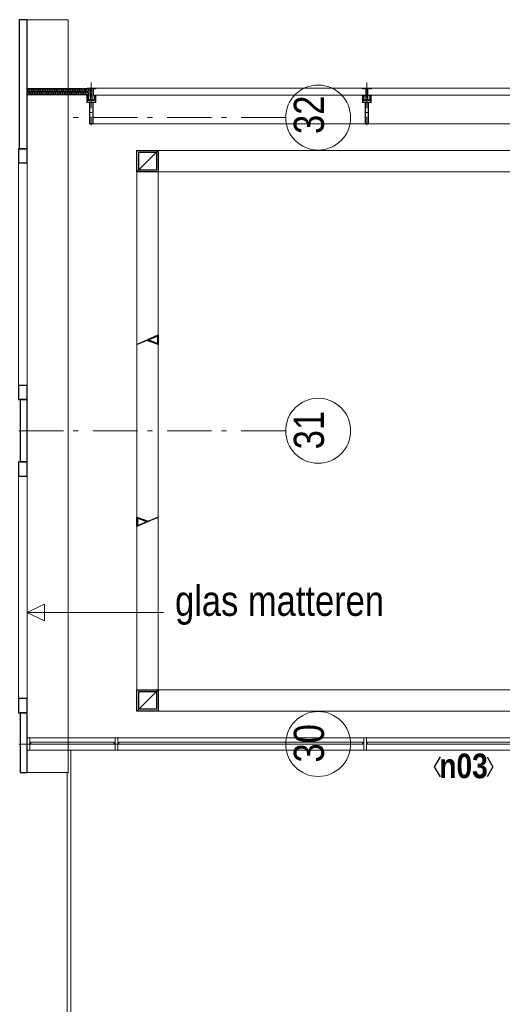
# Model space of a CAD drawing. Header units: millimetres. Extents: x 274611 to 749520, y 175257 to 298905.
# Tile 112 of 251: x 548504 to 551218, y 221710 to 227242. Entities that reach past the tile are written whole.
import ezdxf
from ezdxf.enums import TextEntityAlignment as Align

# ---------------------------------------------------------------- set-up
doc = ezdxf.new("R2010")
doc.units = ezdxf.units.MM
doc.header["$LTSCALE"] = 400
for name, pattern in [('STYLE_06', [1.041641, 0.625, -0.208282, 0.069427, -0.138931]), ('STYLE_15', [0.240945, 0.11811, -0.059055, 0.004724, -0.059055]), ('STYLE_16', [0.177165, 0.11811, -0.059055])]:
    doc.linetypes.add(name, pattern=pattern)
for name, color, linetype, lineweight in [('Buitenkozijnen', 140, 'Continuous', 15), ('kozijnen', 140, 'Continuous', 15), ('Kozijnmerken', 43, 'Continuous', 9), ('mat-glas-hor', 5, 'Continuous', 15), ('mat-kalkzandsteen', 5, 'Continuous', 25), ('mat-staal', 5, 'Continuous', 25), ('mat-staal_zink', 140, 'Continuous', 15), ('None', 7, 'Continuous', 9), ('Tekst', 140, 'Continuous', 15)]:
    doc.layers.add(name, color=color, linetype=linetype, lineweight=lineweight)
doc.styles.add('Arial Narrow', font='ARIALN.TTF', dxfattribs={"height": 222.25})
doc.styles.add('Arial Narrow (bold)', font='ARIALNB.TTF', dxfattribs={"height": 172.861111})

# ---------------------------------------------------------------- blocks, each defined once
blk = doc.blocks.new('Gevelpui best 1410 (2D)')
at = {"layer": 'Buitenkozijnen', "lineweight": 15}
for p, q in [((-260, 0), (-260, -1410)), ((-260, 0), (-210, 0)), ((-210, 0), (-210, -1410)), ((-260, -1410), (-210, -1410))]:
    blk.add_line(p, q, dxfattribs=at)
at = {"layer": 'Buitenkozijnen', "color": 92, "lineweight": 25}
for points in [[(-260, 0), (-210, 0), (-210, -80), (-260, -80)], [(-260, -1330), (-210, -1330), (-210, -1410), (-260, -1410)]]:
    blk.add_lwpolyline(points, close=True, dxfattribs=at)
at = {"layer": 'None', "color": 43, "linetype": 'Continuous', "lineweight": 9}
blk.add_line((-410, 15), (-410, -1425), dxfattribs=at)
blk = doc.blocks.new('Kozijnmerk 50')
at = {"layer": 'Kozijnmerken', "color": 92, "linetype": 'Continuous', "lineweight": 25}
for points in [[(-132.2, 50.6), (-164.8, -5.8), (-132.2, -62.1)], [(132.2, 50.6), (164.8, -5.8), (132.2, -62.1)]]:
    blk.add_lwpolyline(points, dxfattribs=at)
at = {"layer": 'None', "color": 43, "style": 'Arial Narrow (bold)'}
blk.add_attdef('merk', text='', height=138.3, dxfattribs=at).set_placement((0, 0), align=Align.MIDDLE_CENTER)
blk = doc.blocks.new('*U1262')
at = {"layer": 'Tekst', "color": 140, "lineweight": 15}
for p, q in [((29063.6, 5349.3), (29163.6, 5395.9)), ((29163.6, 5395.9), (29163.6, 5302.7)), ((29063.6, 5349.3), (29163.6, 5302.7))]:
    blk.add_line(p, q, dxfattribs=at)
at = {"layer": 'Tekst', "color": 140, "linetype": 'Continuous', "lineweight": 15}
blk.add_line((29832.5, 5349.3), (29063.6, 5349.3), dxfattribs=at)
blk = doc.blocks.new('*U1263')
at = {"layer": 'Tekst', "color": 140}
blk.add_blockref('*U1262', (0, 0), dxfattribs=at)
at = {"layer": 'Tekst', "color": 0, "insert": (29897.2, 5499.5), "char_height": 169.333, "attachment_point": 1, "style": 'Arial Narrow'}
blk.add_mtext('glas matteren', dxfattribs=at)
blk = doc.blocks.new('*X256')
at = {"layer": 'None', "lineweight": 9}
blk.add_line((-60, -60), (60, 60), dxfattribs=at)
blk = doc.blocks.new('Kolom [] 120')
at = {"layer": 'mat-staal', "lineweight": 25}
for points in [[(-60, 60), (60, 60), (60, -60), (-60, -60)], [(-50, 50), (50, 50), (50, -50), (-50, -50)]]:
    blk.add_lwpolyline(points, close=True, dxfattribs=at)
at = {"layer": 'mat-staal'}
blk.add_blockref('*X256', (0, 0), dxfattribs=at)
blk = doc.blocks.new('*X1676')
at = {"layer": 'None', "lineweight": 9}
for p, q in [((29775.5, 6865.2), (29779.2, 6869)), ((29800.1, 6889.8), (29803.1, 6892.8))]:
    blk.add_line(p, q, dxfattribs=at)
blk = doc.blocks.new('*X1677')
at = {"layer": 'None', "lineweight": 25}
blk.add_line((29770.8, 5870.6), (29773.2, 5873), dxfattribs=at)
blk = doc.blocks.new('*U1704')
at = {"layer": 'mat-glas-hor', "color": 140, "lineweight": 15}
for points in [[(29086.1, 4620), (29555.8, 4620), (29555.8, 4610), (29086.1, 4610)], [(30953.6, 4620), (29580.8, 4620), (29580.8, 4610), (30953.6, 4610)], [(30978.6, 4620), (32513.6, 4620), (32513.6, 4610), (30978.6, 4610)]]:
    blk.add_lwpolyline(points, close=True, dxfattribs=at)
at = {"layer": 'mat-staal_zink', "color": 8, "lineweight": 5}
for points in [[(29081.1, 4575), (29066.1, 4575), (29066.1, 4645), (29081.1, 4645)], [(29575.8, 4575), (29560.8, 4575), (29560.8, 4645), (29575.8, 4645)], [(30973.6, 4645), (30958.6, 4645), (30958.6, 4575), (30973.6, 4575)]]:
    blk.add_lwpolyline(points, close=True, dxfattribs=at)
at = {"layer": 'None', "color": 140, "linetype": 'Continuous', "lineweight": 15}
for p, q in [((29683.1, 7825), (29683.1, 6855)), ((29803.1, 7825), (29803.1, 6855)), ((29683.1, 5885), (29683.1, 4915)), ((29803.1, 5885), (29803.1, 4915))]:
    blk.add_line(p, q, dxfattribs=at)
at = {"layer": 'None', "color": 8, "linetype": 'Continuous', "lineweight": 5}
for p, q in [((34041.1, 4645), (29081.1, 4645)), ((29081.1, 4575), (34111.1, 4575))]:
    blk.add_line(p, q, dxfattribs=at)
at = {"layer": 'None', "color": 43, "linetype": 'Continuous', "lineweight": 9, "flags": 128}
for points in [[(29683.1, 4795), (29683.1, 7945), (33891.1, 7945), (33891.1, 4795)], [(33771.1, 4915), (33771.1, 7825), (29803.1, 7825), (29803.1, 4915)]]:
    blk.add_lwpolyline(points, close=True, dxfattribs=at)
at = {"layer": 'None', "color": 92, "linetype": 'Continuous', "lineweight": 25}
for points in [[(29683.1, 6855), (29803.1, 6908.6), (29803.1, 6855), (29740.7, 6878.2), (29747.3, 6880.8), (29800.1, 6861.2), (29800.1, 6902.1)], [(29803.1, 5885), (29683.1, 5831.4), (29683.1, 5885), (29745.5, 5861.8), (29738.8, 5859.2), (29686.1, 5878.8), (29686.1, 5837.9)]]:
    blk.add_lwpolyline(points, close=True, dxfattribs=at)
at = {"layer": 'mat-staal', "color": 7}
for p in [(29743.1, 7885), (29743.1, 4855)]:
    blk.add_blockref('Kolom [] 120', p, dxfattribs=at)
at = {"layer": 'None', "color": 92}
for name in ['*X1676', '*X1677']:
    blk.add_blockref(name, (0, 0), dxfattribs=at)
blk = doc.blocks.new('*U1705')
at = {"layer": 'None', "color": 8, "lineweight": 5}
for p, q in [((29393.6, 8290.3), (29412.6, 8260)), ((29412.6, 8290.3), (29393.6, 8260))]:
    blk.add_line(p, q, dxfattribs=at)
at = {"layer": 'None', "color": 43, "lineweight": 9}
blk.add_lwpolyline([(29393.6, 8290.3), (29412.6, 8290.3), (29412.6, 8260), (29393.6, 8260)], close=True, dxfattribs=at)
blk = doc.blocks.new('*U1706')
at = {"layer": 'None', "color": 8, "linetype": 'Continuous', "lineweight": 5, "flags": 128}
blk.add_lwpolyline([(0, 0, 0.463138), (4.2, 4.9), (0.8, 25.1, -0.463138), (5, 30, -0.463138), (9.1, 25.1), (5.8, 4.9, 0.463138), (9.9, 0, 0.463138), (14.1, 4.9), (10.7, 25.1, -0.463138), (14.9, 30, -0.463138), (19.1, 25.1), (15.7, 4.9, 0.463138), (19.9, 0, 0.463138), (24, 4.9), (20.7, 25.1, -0.463138), (24.8, 30, -0.463138), (29, 25.1), (25.7, 4.9, 0.463138), (29.8, 0, 0.463138), (34, 4.9), (30.6, 25.1, -0.463138), (34.8, 30, -0.463138), (38.9, 25.1), (35.6, 4.9, 0.463138), (39.7, 0, 0.463138), (43.9, 4.9), (40.6, 25.1, -0.463138), (44.7, 30, -0.463138), (48.9, 25.1), (45.5, 4.9, 0.463138), (49.7, 0, 0.463138), (53.8, 4.9), (50.5, 25.1, -0.463138), (54.6, 30, -0.463138), (58.8, 25.1), (55.5, 4.9, 0.463138), (59.6, 0, 0.463138), (63.8, 4.9), (60.4, 25.1, -0.463138), (64.6, 30, -0.463138), (68.7, 25.1), (65.4, 4.9, 0.463138), (69.5, 0, 0.463138), (73.7, 4.9), (70.4, 25.1, -0.463138), (74.5, 30, -0.463138), (78.7, 25.1), (75.3, 4.9, 0.463138), (79.5, 0, 0.463138), (83.6, 4.9), (80.3, 25.1, -0.463138), (84.5, 30, -0.463138), (88.6, 25.1), (85.3, 4.9, 0.463138), (89.4, 0, 0.463138), (93.6, 4.9), (90.2, 25.1, -0.463138), (94.4, 30, -0.463138), (98.5, 25.1), (95.2, 4.9, 0.463138), (99.4, 0, 0.463138), (103.5, 4.9), (100.2, 25.1, -0.463138), (104.3, 30, -0.463138), (108.5, 25.1), (105.1, 4.9, 0.463138), (109.3, 0, 0.463138), (113.4, 4.9), (110.1, 25.1, -0.463138), (114.3, 30, -0.463138), (118.4, 25.1), (115.1, 4.9, 0.463138), (119.2, 0, 0.463138), (123.4, 4.9), (120, 25.1, -0.463138), (124.2, 30, -0.463138), (128.4, 25.1), (125, 4.9, 0.463138), (129.2, 0, 0.463138), (133.3, 4.9), (130, 25.1, -0.463138), (134.1, 30, -0.463138), (138.3, 25.1), (134.9, 4.9, 0.463138), (139.1, 0, 0.463138), (143.3, 4.9), (139.9, 25.1, -0.463138), (144.1, 30, -0.463138), (148.2, 25.1), (144.9, 4.9, 0.463138), (149, 0, 0.463138), (153.2, 4.9), (149.8, 25.1, -0.463138), (154, 30, -0.463138), (158.2, 25.1), (154.8, 4.9, 0.463138), (159, 0, 0.463138), (163.1, 4.9), (159.8, 25.1, -0.463138), (163.9, 30, -0.463138), (168.1, 25.1), (164.7, 4.9, 0.463138), (168.9, 0, 0.463138), (173.1, 4.9), (169.7, 25.1, -0.463138), (173.9, 30, -0.463138), (178, 25.1), (174.7, 4.9, 0.463138), (178.8, 0, 0.463138), (183, 4.9), (179.7, 25.1, -0.463138), (183.8, 30, -0.463138), (188, 25.1), (184.6, 4.9, 0.463138), (188.8, 0, 0.463138), (192.9, 4.9), (189.6, 25.1, -0.463138), (193.7, 30, -0.463138), (197.9, 25.1), (194.6, 4.9, 0.463138), (198.7, 0, 0.463138), (202.9, 4.9), (199.5, 25.1, -0.463138), (203.7, 30, -0.463138), (207.8, 25.1), (204.5, 4.9, 0.463138), (208.6, 0, 0.463138), (212.8, 4.9), (209.5, 25.1, -0.463138), (213.6, 30, -0.463138), (217.8, 25.1), (214.4, 4.9, 0.463138), (218.6, 0, 0.463138), (222.7, 4.9), (219.4, 25.1, -0.463138), (223.6, 30, -0.463138), (227.7, 25.1), (224.4, 4.9, 0.463138), (228.5, 0, 0.463138), (232.7, 4.9), (229.3, 25.1, -0.463138), (233.5, 30, -0.463138), (237.6, 25.1), (234.3, 4.9, 0.463138), (238.5, 0, 0.463138), (242.6, 4.9), (239.3, 25.1, -0.463138), (243.4, 30, -0.463138), (247.6, 25.1), (244.2, 4.9, 0.463138), (248.4, 0, 0.463138), (252.5, 4.9), (249.2, 25.1, -0.463138), (253.4, 30, -0.463138), (257.5, 25.1), (254.2, 4.9, 0.463138), (258.3, 0, 0.463138), (262.5, 4.9), (259.1, 25.1, -0.463138), (263.3, 30, -0.463138), (267.5, 25.1), (264.1, 4.9, 0.463138), (268.3, 0, 0.463138), (272.4, 4.9), (269.1, 25.1, -0.463138), (273.2, 30, -0.463138), (277.4, 25.1), (274, 4.9, 0.463138), (278.2, 0, 0.463138), (282.4, 4.9), (279, 25.1, -0.463138), (283.2, 30, -0.463138), (287.3, 25.1), (284, 4.9, 0.463138), (288.1, 0, 0.463138), (292.3, 4.9), (288.9, 25.1, -0.463138), (293.1, 30, -0.463138), (297.3, 25.1), (293.9, 4.9, 0.463138), (298.1, 0, 0.463138), (302.2, 4.9), (298.9, 25.1, -0.463138), (303, 30, -0.463138), (307.2, 25.1), (303.8, 4.9, 0.463138), (308, 0, 0.463138), (312.2, 4.9), (308.8, 25.1, -0.463138), (313, 30, -0.463138), (317.1, 25.1), (313.8, 4.9, 0.463138), (317.9, 0, 0.463138), (322.1, 4.9), (318.8, 25.1, -0.463138), (322.9, 30, -0.463138), (327.1, 25.1), (323.7, 4.9, 0.463138), (327.9, 0, 0.463138)], format="xyb", dxfattribs=at)
blk = doc.blocks.new('*U96')
at = {"layer": 'None', "color": 8, "lineweight": 5, "flags": 128}
for points in [[(-5, -154.3), (-5, -154.3, 0.414214), (-5.5, -154.8), (-5.5, -172.5), (-5.5, -172.5, 0.414214), (-5, -173), (-4, -173), (-4, -173, 0.414214), (-3.5, -172.5), (-3.5, -172.5, 0.414214), (-4, -172), (-4.5, -172), (-4.5, -168.8), (-4.5, -168.8, -0.414214), (-4, -168.3), (-2.7, -168.3), (-2.7, -168.3, 0.221695), (-1.9, -167.9), (-0.8, -166.5), (-0.8, -166.5, -0.466308), (0.8, -166.5), (2, -167.9), (2, -167.9, 0.221695), (2.7, -168.3), (4, -168.3), (4, -168.3, -0.414214), (4.5, -168.8), (4.5, -172), (4, -172), (4, -172, 0.414214), (3.5, -172.5), (3.5, -172.5, 0.414214), (4, -173), (5, -173), (5, -173, 0.414214), (5.5, -172.5), (5.5, -154.8), (5.5, -154.8, 0.414214), (5, -154.3), (4.7, -154.3), (4.7, -155), (4.7, -155, -0.414214), (4.4, -155.3), (4.1, -155.3), (4.1, -155.3, -0.414214), (3.3, -154.5), (3.3, -150.6), (3.3, -150.6, -0.414214), (4.1, -149.8), (4.4, -149.8), (4.4, -149.8, -0.414214), (4.7, -150.1), (4.7, -150.8), (5, -150.8), (5, -150.8, 0.414214), (5.5, -150.3), (5.5, -137.6), (5.5, -137.6, 0.351868), (5.3, -137.3), (5.3, -137.3, 0.351868), (4.9, -137.5), (4.1, -139.2), (4.1, -139.2, 0.314902), (4.2, -139.4), (4.5, -139.7), (4.5, -139.7, -0.198912), (4.5, -139.9), (4.5, -140.1), (4.5, -140.1, -0.198912), (4.5, -140.3), (4.2, -140.6), (4.2, -140.6, 0.414214), (4.2, -140.8), (4.5, -141.1), (4.5, -141.1, -0.198912), (4.5, -141.3), (4.5, -141.5), (4.5, -141.5, -0.198912), (4.5, -141.7), (4.2, -142), (4.2, -142, 0.414214), (4.2, -142.2), (4.5, -142.5), (4.5, -142.5, -0.198912), (4.5, -142.7), (4.5, -143.2), (4.5, -143.2, -0.087489), (4.5, -143.3), (4.2, -144.1), (4.2, -148.5), (4.2, -148.5, -0.414214), (3.9, -148.8), (-3.9, -148.8), (-3.9, -148.8, -0.414214), (-4.2, -148.5), (-4.2, -144.1), (-4.5, -143.3), (-4.5, -143.3, -0.087489), (-4.5, -143.2), (-4.5, -142.7), (-4.5, -142.7, -0.198912), (-4.4, -142.5), (-4.1, -142.2), (-4.1, -142.2, 0.414214), (-4.1, -142), (-4.4, -141.7), (-4.4, -141.7, -0.198912), (-4.5, -141.5), (-4.5, -141.3), (-4.5, -141.3, -0.198912), (-4.4, -141.1), (-4.1, -140.8), (-4.1, -140.8, 0.414214), (-4.1, -140.6), (-4.4, -140.3), (-4.4, -140.3, -0.198912), (-4.5, -140.1), (-4.5, -139.9), (-4.5, -139.9, -0.198912), (-4.4, -139.7), (-4.1, -139.4), (-4.1, -139.4, 0.314902), (-4.1, -139.2), (-4.9, -137.5), (-4.9, -137.5, 0.351868), (-5.3, -137.3), (-5.3, -137.3, 0.351868), (-5.5, -137.6), (-5.5, -150.3), (-5.5, -150.3, 0.414214), (-5, -150.8), (-4.7, -150.8), (-4.7, -150.1), (-4.7, -150.1, -0.414214), (-4.4, -149.8), (-4.1, -149.8), (-4.1, -149.8, -0.414214), (-3.3, -150.6), (-3.3, -154.5), (-3.3, -154.5, -0.414214), (-4.1, -155.3), (-4.4, -155.3), (-4.4, -155.3, -0.414214), (-4.7, -155), (-4.7, -154.3)], [(-4.5, -161.7, -0.414214), (-4, -161.2), (-2.7, -161.2), (-2.7, -161.2, 0.414214), (-2.5, -161), (-2.5, -160.4), (-2.5, -160.4, 0.414214), (-2.7, -160.2), (-4, -160.2), (-4, -160.2, -0.414214), (-4.5, -159.7), (-4.5, -156.8), (-4.5, -156.8, -0.414214), (-4, -156.3), (4, -156.3), (4, -156.3, -0.414214), (4.5, -156.8), (4.5, -159.7), (4.5, -159.7, -0.414214), (4, -160.2), (2.7, -160.2), (2.7, -160.2, 0.414214), (2.5, -160.4), (2.5, -161), (2.5, -161, 0.414214), (2.7, -161.2), (4, -161.2), (4, -161.2, -0.414214), (4.5, -161.7), (4.5, -166.8), (4.5, -166.8, -0.414214), (4, -167.3), (3, -167.3), (3, -167.3, -0.221695), (2.6, -167.1), (1.5, -165.9), (1.5, -165.9, 0.466308), (-1.5, -165.9), (-2.6, -167.1), (-2.6, -167.1, -0.221695), (-2.9, -167.3), (-4, -167.3), (-4, -167.3, -0.414214), (-4.5, -166.8), (-4.5, -161.7)], [(-1.8, -149.8, 0.414214), (-2.3, -150.3), (-2.3, -155.1), (-2.3, -155.1, 0.414214), (-2.1, -155.3), (2.1, -155.3), (2.1, -155.3, 0.414214), (2.3, -155.1), (2.3, -150.3), (2.3, -150.3, 0.414214), (1.8, -149.8), (-1.8, -149.8)]]:
    blk.add_lwpolyline(points, format="xyb", close=True, dxfattribs=at)
blk = doc.blocks.new('*U97')
at = {"layer": 'None', "color": 8, "lineweight": 5, "flags": 128}
for points in [[(-13.5, -182.8), (-13.5, -181.9), (-14.5, -181.1), (-14.5, -181.1, 0.36397), (-14.9, -181.1), (-14.9, -181.1), (-15.4, -181.5), (-15.4, -181.5, -0.36397), (-15.8, -181.5), (-15.8, -181.5), (-16.3, -181.1), (-16.3, -181.1, 0.36397), (-16.7, -181.1), (-16.7, -181.1), (-17.2, -181.5), (-17.2, -181.5, -0.36397), (-17.6, -181.5), (-17.6, -181.5), (-18.1, -181.1), (-18.1, -181.1, 0.36397), (-18.5, -181.1), (-18.5, -181.1), (-19, -181.5), (-19, -181.5, -0.36397), (-19.4, -181.5), (-19.4, -181.5), (-19.9, -181.1), (-19.9, -181.1, 0.36397), (-20.3, -181.1), (-20.3, -181.1), (-20.8, -181.5), (-20.8, -181.5, -0.36397), (-21.2, -181.5), (-21.2, -181.5), (-21.7, -181.1), (-21.7, -181.1, 0.36397), (-22.1, -181.1), (-22.1, -181.1), (-22.4, -181.3), (-23.2, -181.3), (-23.5, -181.1), (-23.5, -181.1, 0.36397), (-23.9, -181.1), (-23.9, -181.1), (-24.2, -181.3), (-24.5, -181.3), (-24.5, -181.3, -0.267949), (-24.8, -181.2), (-24.8, -181.2), (-24.9, -180.9), (-24.9, -180.9, 0.339454), (-25.3, -180.7), (-25.3, -180.7, 0.339454), (-25.5, -181), (-25.5, -181), (-25.5, -184.4), (-25.5, -184.4, 0.414214), (-25.2, -184.7), (-25.2, -184.7), (-24.3, -184.7), (-24.3, -184.7, 0.414214), (-24, -184.4), (-24, -184.4), (-24, -182.7), (-24, -182.7, 0.236068), (-24.1, -182.5), (-24.1, -182.5), (-24.1, -182.5, -0.548276), (-24, -182.2), (-24, -182.2, -0.548276), (-23.8, -182.4), (-23.8, -182.4), (-23.8, -182.4, 0.250388), (-23.6, -182.3), (-23.6, -182.3), (-22.8, -182.3), (-22.8, -182.3, -0.414214), (-22.5, -182.6), (-22.5, -182.6), (-22.5, -183.3), (-22.5, -183.3, 0.414214), (-22.2, -183.6), (-22.2, -183.6), (-22, -183.6), (-22, -183.6, 0.131652), (-21.8, -183.5), (-21.8, -183.5), (-20.5, -182.8), (-13.5, -182.8)], [(-6, -180.7), (-6, -180.7, -0.388879), (-8.7, -183.2), (-8.7, -183.2), (-20.4, -183.2), (-21.6, -183.9), (-22.9, -183.9), (-22.9, -182.7), (-23.8, -182.7), (-23.8, -184.8), (23.8, -184.8), (23.8, -182.7), (22.9, -182.7), (22.9, -183.9), (21.7, -183.9), (20.4, -183.2), (8.7, -183.2), (8.7, -183.2, -0.388879), (6, -180.7), (6, -180.7), (5.3, -173.2), (2.5, -173.2), (2.5, -171.2), (-2.5, -171.2), (-2.5, -173.2), (-5.3, -173.2), (-6, -180.7)], [(13.5, -182.8), (13.5, -181.9), (14.5, -181.1), (14.5, -181.1, -0.36397), (14.9, -181.1), (14.9, -181.1), (15.4, -181.5), (15.4, -181.5, 0.36397), (15.8, -181.5), (15.8, -181.5), (16.3, -181.1), (16.3, -181.1, -0.36397), (16.7, -181.1), (16.7, -181.1), (17.2, -181.5), (17.2, -181.5, 0.36397), (17.6, -181.5), (17.6, -181.5), (18.1, -181.1), (18.1, -181.1, -0.36397), (18.5, -181.1), (18.5, -181.1), (19, -181.5), (19, -181.5, 0.36397), (19.4, -181.5), (19.4, -181.5), (19.9, -181.1), (19.9, -181.1, -0.36397), (20.3, -181.1), (20.3, -181.1), (20.8, -181.5), (20.8, -181.5, 0.36397), (21.2, -181.5), (21.2, -181.5), (21.7, -181.1), (21.7, -181.1, -0.36397), (22.1, -181.1), (22.1, -181.1), (22.4, -181.3), (23.2, -181.3), (23.5, -181.1), (23.5, -181.1, -0.36397), (23.9, -181.1), (23.9, -181.1), (24.2, -181.3), (24.5, -181.3), (24.5, -181.3, 0.267949), (24.8, -181.2), (24.8, -181.2), (25, -180.9), (25, -180.9, -0.339454), (25.3, -180.7), (25.3, -180.7, -0.339454), (25.5, -181), (25.5, -181), (25.5, -184.4), (25.5, -184.4, -0.414214), (25.2, -184.7), (25.2, -184.7), (24.3, -184.7), (24.3, -184.7, -0.414214), (24, -184.4), (24, -184.4), (24, -182.7), (24, -182.7, -0.236068), (24.1, -182.5), (24.1, -182.5), (24.1, -182.5, 0.548276), (24.1, -182.2), (24.1, -182.2, 0.548276), (23.9, -182.4), (23.9, -182.4), (23.9, -182.4, -0.250388), (23.6, -182.3), (23.6, -182.3), (22.8, -182.3), (22.8, -182.3, 0.414214), (22.5, -182.6), (22.5, -182.6), (22.5, -183.3), (22.5, -183.3, -0.414214), (22.2, -183.6), (22.2, -183.6), (22, -183.6), (22, -183.6, -0.131652), (21.8, -183.5), (21.8, -183.5), (20.5, -182.8), (13.5, -182.8)]]:
    blk.add_lwpolyline(points, format="xyb", close=True, dxfattribs=at)
blk = doc.blocks.new('verticale stijl 150x50 UV')
at = {"layer": 'None', "color": 8, "linetype": 'STYLE_15', "lineweight": 5}
blk.add_line((0, -216), (0, 35), dxfattribs=at)
at = {"layer": 'None', "color": 8, "lineweight": 5}
for p, q in [((-25.6, -142.7), (-25.6, -142.7)), ((-25.6, -144.4), (-25.6, -144.4)), ((-24.8, -133.4), (-24.8, -133.4)), ((-24.8, -134.2), (-24.8, -134.2)), ((-24.8, -135), (-24.8, -135)), ((-24.8, -135.8), (-24.8, -135.8)), ((-24.8, -136.6), (-24.8, -136.6)), ((-24.8, -137.4), (-24.8, -137.4)), ((-24.8, -138.3), (-24.8, -138.3)), ((-24.8, -139.1), (-24.8, -139.1)), ((-24.8, -139.9), (-24.8, -139.9)), ((-24.8, -140.7), (-24.8, -140.7)), ((-24.8, -141.5), (-24.8, -141.5)), ((-24.8, -142.3), (-24.8, -142.3)), ((-24.8, -143.1), (-24.8, -143.1)), ((-24.8, -144.8), (-24.8, -144.8)), ((-24, -133), (-24, -133)), ((-24, -133.8), (-24, -133.8)), ((-24, -134.6), (-24, -134.6)), ((-24, -135.4), (-24, -135.4)), ((-24, -136.2), (-24, -136.2)), ((-24, -137), (-24, -137)), ((-24, -137.9), (-24, -137.9)), ((-24, -138.7), (-24, -138.7)), ((-24, -139.5), (-24, -139.5)), ((-24, -140.3), (-24, -140.3)), ((-24, -141.1), (-24, -141.1)), ((-24, -141.9), (-24, -141.9)), ((-24, -142.7), (-24, -142.7)), ((-24, -144.4), (-24, -144.4)), ((-23.2, -133.4), (-23.2, -133.4)), ((-23.2, -134.2), (-23.2, -134.2)), ((-23.2, -135), (-23.2, -135)), ((-23.2, -135.8), (-23.2, -135.8)), ((-23.2, -136.6), (-23.2, -136.6)), ((-23.2, -137.4), (-23.2, -137.4)), ((-23.2, -138.3), (-23.2, -138.3)), ((-23.2, -139.1), (-23.2, -139.1)), ((-23.2, -139.9), (-23.2, -139.9)), ((-23.2, -140.7), (-23.2, -140.7)), ((-23.2, -141.5), (-23.2, -141.5)), ((-23.2, -144.8), (-23.2, -144.8)), ((-22.4, -133), (-22.4, -133)), ((-22.4, -133.8), (-22.4, -133.8)), ((-22.4, -134.6), (-22.4, -134.6)), ((-22.4, -140.3), (-22.4, -140.3)), ((-22.4, -141.1), (-22.4, -141.1)), ((-22.4, -144.4), (-22.4, -144.4)), ((-21.6, -126.9), (-21.6, -126.9)), ((-21.6, -127.7), (-21.6, -127.7)), ((-21.6, -128.5), (-21.6, -128.5)), ((-21.6, -129.3), (-21.6, -129.3)), ((-21.6, -130.1), (-21.6, -130.1)), ((-21.6, -130.9), (-21.6, -130.9)), ((-21.6, -131.8), (-21.6, -131.8)), ((-21.6, -132.6), (-21.6, -132.6)), ((-21.6, -133.4), (-21.6, -133.4)), ((-21.6, -134.2), (-21.6, -134.2)), ((-21.6, -135), (-21.6, -135)), ((-21.6, -139.9), (-21.6, -139.9)), ((-21.6, -140.7), (-21.6, -140.7)), ((-21.6, -141.5), (-21.6, -141.5)), ((-21.6, -144.8), (-21.6, -144.8)), ((-20.7, -126.5), (-20.7, -126.5)), ((-20.7, -128.9), (-20.7, -128.9)), ((-20.7, -129.7), (-20.7, -129.7)), ((-20.7, -130.5), (-20.7, -130.5)), ((-20.7, -131.4), (-20.7, -131.4)), ((-20.7, -132.2), (-20.7, -132.2)), ((-20.7, -133), (-20.7, -133)), ((-20.7, -133.8), (-20.7, -133.8)), ((-20.7, -134.6), (-20.7, -134.6)), ((-20.7, -135.4), (-20.7, -135.4)), ((-20.7, -136.2), (-20.7, -136.2)), ((-20.7, -137), (-20.7, -137)), ((-20.7, -137.9), (-20.7, -137.9)), ((-20.7, -138.7), (-20.7, -138.7)), ((-20.7, -139.5), (-20.7, -139.5)), ((-20.7, -140.3), (-20.7, -140.3)), ((-20.7, -141.1), (-20.7, -141.1)), ((-20.7, -144.4), (-20.7, -144.4)), ((-19.9, -126.1), (-19.9, -126.1)), ((-19.9, -130.1), (-19.9, -130.1)), ((-19.9, -130.9), (-19.9, -130.9)), ((-19.9, -131.8), (-19.9, -131.8)), ((-19.9, -132.6), (-19.9, -132.6)), ((-19.9, -133.4), (-19.9, -133.4)), ((-19.9, -134.2), (-19.9, -134.2)), ((-19.9, -135), (-19.9, -135)), ((-19.9, -135.8), (-19.9, -135.8)), ((-19.9, -136.6), (-19.9, -136.6)), ((-19.9, -137.4), (-19.9, -137.4)), ((-19.9, -138.3), (-19.9, -138.3)), ((-19.9, -139.1), (-19.9, -139.1)), ((-19.9, -139.9), (-19.9, -139.9)), ((-19.9, -140.7), (-19.9, -140.7)), ((-19.9, -141.5), (-19.9, -141.5)), ((-19.9, -142.3), (-19.9, -142.3)), ((-19.9, -143.1), (-19.9, -143.1)), ((-19.9, -143.9), (-19.9, -143.9)), ((-19.1, -126.5), (-19.1, -126.5)), ((-19.1, -127.3), (-19.1, -127.3)), ((-19.1, -128.9), (-19.1, -128.9)), ((-19.1, -129.7), (-19.1, -129.7)), ((-19.1, -130.5), (-19.1, -130.5)), ((-19.1, -131.4), (-19.1, -131.4)), ((-19.1, -132.2), (-19.1, -132.2)), ((-19.1, -133), (-19.1, -133)), ((-19.1, -133.8), (-19.1, -133.8)), ((-19.1, -134.6), (-19.1, -134.6)), ((-19.1, -140.3), (-19.1, -140.3)), ((-19.1, -141.1), (-19.1, -141.1)), ((-19.1, -141.9), (-19.1, -141.9)), ((-18.3, -127.7), (-18.3, -127.7)), ((-18.3, -128.5), (-18.3, -128.5)), ((-18.3, -129.3), (-18.3, -129.3)), ((-18.3, -133.4), (-18.3, -133.4)), ((-18.3, -134.2), (-18.3, -134.2)), ((-18.3, -135), (-18.3, -135)), ((-18.3, -139.9), (-18.3, -139.9)), ((-18.3, -140.7), (-18.3, -140.7)), ((-18.3, -141.5), (-18.3, -141.5)), ((-18.3, -142.3), (-18.3, -142.3)), ((-17.5, -133), (-17.5, -133)), ((-17.5, -133.8), (-17.5, -133.8)), ((-17.5, -134.6), (-17.5, -134.6)), ((-17.5, -135.4), (-17.5, -135.4)), ((-17.5, -136.2), (-17.5, -136.2)), ((-17.5, -137), (-17.5, -137)), ((-17.5, -137.9), (-17.5, -137.9)), ((-17.5, -138.7), (-17.5, -138.7)), ((-17.5, -139.5), (-17.5, -139.5)), ((-17.5, -140.3), (-17.5, -140.3)), ((-17.5, -141.1), (-17.5, -141.1)), ((-17.5, -141.9), (-17.5, -141.9)), ((-17.5, -142.7), (-17.5, -142.7)), ((-16.7, -133.4), (-16.7, -133.4)), ((-16.7, -134.2), (-16.7, -134.2)), ((-16.7, -135), (-16.7, -135)), ((-16.7, -135.8), (-16.7, -135.8)), ((-16.7, -136.6), (-16.7, -136.6)), ((-16.7, -137.4), (-16.7, -137.4)), ((-16.7, -138.3), (-16.7, -138.3)), ((-16.7, -139.1), (-16.7, -139.1)), ((-16.7, -139.9), (-16.7, -139.9)), ((-16.7, -140.7), (-16.7, -140.7)), ((-16.7, -141.5), (-16.7, -141.5)), ((-16.7, -142.3), (-16.7, -142.3)), ((-16.7, -143.1), (-16.7, -143.1)), ((-15.9, -141.1), (-15.9, -141.1)), ((-15.9, -141.9), (-15.9, -141.9)), ((-15.9, -142.7), (-15.9, -142.7)), ((-15.9, -144.4), (-15.9, -144.4)), ((-15.1, -142.3), (-15.1, -142.3)), ((-15.1, -143.1), (-15.1, -143.1)), ((-15.1, -143.9), (-15.1, -143.9)), ((-15.1, -144.8), (-15.1, -144.8)), ((-14.2, -141.9), (-14.2, -141.9)), ((-14.2, -142.7), (-14.2, -142.7)), ((-14.2, -143.5), (-14.2, -143.5)), ((-14.2, -144.4), (-14.2, -144.4)), ((-13.4, -143.1), (-13.4, -143.1)), ((-13.4, -143.9), (-13.4, -143.9))]:
    blk.add_line(p, q, dxfattribs=at)
at = {"layer": 'None', "color": 8, "linetype": 'STYLE_16', "lineweight": 5}
for p, q in [((-2.2, -155.1), (0, -154.5)), ((-2.2, -156.7), (-2.2, -155.1)), ((-1.5, -156.9), (-1.5, -155)), ((-1, -157), (-1, -155.1)), ((2.3, -155.1), (0, -154.5)), ((1, -157), (1, -155.1)), ((1.5, -156.9), (1.5, -155)), ((2.3, -156.7), (2.3, -155.1))]:
    blk.add_line(p, q, dxfattribs=at)
at = {"layer": 'None', "color": 8, "linetype": 'Continuous', "lineweight": 5, "flags": 128}
for points in [[(-10, 15.4), (10, 15.4), (10, -104.8), (25, -104.8), (25, -116.8), (-25, -116.8), (-25, -104.8), (-10, -104.8)], [(-8, 13.4), (-8, -104.8), (8, -104.8), (8, 13.4)], [(8, -106.8), (-8, -106.8), (-23, -106.8), (-23, -114.8), (23, -114.8), (23, -106.8)]]:
    blk.add_lwpolyline(points, close=True, dxfattribs=at)
at = {"layer": 'None', "color": 8, "lineweight": 5, "flags": 128}
for points in [[(-14.8, -144.8), (-14.8, -144.8, 0.390793), (-13.2, -143.5), (-13.2, -143.5, 0.390793), (-14.4, -141.8), (-14.4, -141.8, -0.352623), (-16, -139.9), (-16, -133.1), (-16, -133.1, 0.414214), (-16.3, -132.8), (-17.6, -132.8), (-18.1, -133), (-18.1, -133, -0.520293), (-18.3, -132.8), (-18.3, -130.1), (-18.2, -130), (-18.2, -128), (-18.2, -128, -0.577863), (-18.1, -127.7), (-18, -127.7), (-18, -127.7, 0.366605), (-17.7, -127.5), (-17.7, -127.5, 0.366605), (-17.9, -127.1), (-17.9, -127.1, -0.130834), (-19.2, -126.1), (-19.2, -126.1, 0.439074), (-20.7, -126.1), (-20.7, -126.1, -0.133252), (-22, -127.1), (-22, -127.1, 0.366605), (-22.2, -127.5), (-22.2, -127.5, 0.366605), (-21.9, -127.7), (-21.8, -127.7), (-21.8, -127.7, -0.577455), (-21.8, -128), (-21.8, -130), (-21.6, -130.1), (-21.6, -132.8), (-21.6, -132.8, -0.52048), (-21.9, -133), (-22.4, -132.8), (-24.7, -132.8), (-24.7, -132.8, 0.414214), (-25, -133.1), (-25, -140.9), (-25, -140.9, -0.255976), (-25.9, -142.6), (-25.9, -142.6, 0.749676), (-25.3, -144.8), (-21.2, -144.8), (-21.2, -144.8, 0.414214), (-19.2, -142.8), (-19.2, -142.8, -0.402808), (-18.7, -142.3), (-18.7, -142.3, -0.402808), (-18.2, -142.8), (-18.2, -142.8, 0.233259), (-18, -143.1), (-14.6, -143.6), (-14.6, -143.6, -0.419014), (-14.5, -143.7), (-14.5, -143.7, -0.419014), (-14.6, -143.8), (-16, -143.8), (-16, -143.8, 0.414214), (-16.5, -144.3), (-16.5, -144.3, 0.414214), (-16, -144.8)], [(-23.2, -141.6), (-23.2, -141.6, 0.418874), (-23.7, -142.1), (-23.7, -142.1, -0.396568), (-25.3, -143.4), (-25.3, -143.4, 0.437017), (-25.7, -143.7), (-25.7, -143.7, 0.437017), (-25.4, -144), (-21.9, -144), (-21.9, -144, 0.263556), (-20.2, -143), (-20.2, -143, 0.552342), (-20.8, -141.8)], [(25, -132.6), (25, -116.8), (23.1, -116.8), (-23.1, -116.8), (-25, -116.8), (-25, -132.6), (-22.1, -132.6), (-22.1, -128), (-22.6, -128), (-22.6, -126.6), (-22.1, -126.6), (-22.1, -124.7), (-21.9, -124.5), (-21.9, -120.3), (-21.9, -120.3, -0.414214), (-20.2, -118.6), (-20.1, -118.6), (-20.1, -118.6, -0.414214), (-18.4, -120.3), (-18.4, -124.5), (-18.2, -124.7), (-18.2, -126.6), (-17.7, -126.6), (-17.7, -128), (-18.2, -128), (-18.2, -132.6), (-16.3, -132.6), (-16.3, -119.8), (-16.3, -119.8, -0.414214), (-15.1, -118.6), (-15.1, -118.6), (-6.5, -118.6), (-6.5, -118.6, -0.414214), (-5.3, -119.8), (-5.3, -136.8), (-3.9, -136.8), (-3.9, -139.6), (-4.3, -140), (-3.9, -140.4), (-3.9, -141), (-4.3, -141.4), (-3.9, -141.8), (-3.9, -142.4), (-4.3, -142.8), (-3.9, -143.8), (-3.9, -148.6), (-2.2, -148.6), (-2.2, -137.8), (-2.2, -137.8, -0.414214), (0, -135.6), (0, -135.6), (0, -135.6, -0.414214), (2.2, -137.8), (2.2, -148.6), (3.9, -148.6), (3.9, -143.8), (4.3, -142.8), (3.9, -142.4), (3.9, -141.8), (4.3, -141.4), (3.9, -141), (3.9, -140.4), (4.3, -140), (3.9, -139.6), (3.9, -136.8), (5.4, -136.8), (5.4, -119.8), (5.4, -119.8, -0.414214), (6.6, -118.6), (6.6, -118.6), (15.1, -118.6), (15.1, -118.6, -0.414214), (16.3, -119.8), (16.3, -132.6), (18.2, -132.6), (18.2, -128), (17.7, -128), (17.7, -126.6), (18.2, -126.6), (18.2, -124.7), (18.5, -124.5), (18.5, -120.3), (18.5, -120.3, -0.414214), (20.2, -118.6), (20.2, -118.6), (20.2, -118.6, -0.414214), (21.9, -120.3), (21.9, -124.5), (22.1, -124.7), (22.1, -126.6), (22.6, -126.6), (22.6, -128), (22.1, -128), (22.1, -132.6)], [(-23, -135.9), (-23, -135.9, -0.414214), (-22.1, -135), (-22.1, -135, -0.414214), (-21.3, -135.9), (-21.3, -138.8), (-21.3, -138.8, -0.414214), (-22.1, -139.6), (-22.1, -139.6, -0.414214), (-23, -138.8)], [(-21, -127.8, -0.29188), (-20.8, -127.3), (-20.3, -126.9), (-20.3, -126.9, -0.344328), (-19.7, -126.9), (-19.2, -127.3), (-19.2, -127.3, -0.29188), (-19, -127.8), (-19.4, -129.5), (-19.4, -129.5, -0.348796), (-20, -130), (-20, -130, -0.348796), (-20.6, -129.5), (-21, -127.8)], [(-18.8, -139.6, -0.414214), (-19.7, -138.8), (-19.7, -135.9), (-19.7, -135.9, -0.414214), (-18.8, -135), (-18.8, -135, -0.414214), (-18, -135.9), (-18, -138.8), (-18, -138.8, -0.414214), (-18.8, -139.6)], [(0, -157.1), (0, -157.1, -0.163834), (-4.3, -155.6), (-4.3, -155.6), (-4.3, -155.6, -0.234469), (-4.7, -154.8), (-4.7, -154.8), (-4.7, -153.6), (4.8, -153.6), (4.8, -154.8), (4.8, -154.8, -0.234469), (4.4, -155.6), (4.4, -155.6), (4.4, -155.6, -0.163834), (0, -157.1), (0, -157.1)], [(14.8, -144.8), (14.8, -144.8, -0.390793), (13.3, -143.5), (13.3, -143.5, -0.390793), (14.4, -141.8), (14.4, -141.8, 0.352623), (16, -139.9), (16, -133.1), (16, -133.1, -0.414214), (16.3, -132.8), (17.6, -132.8), (18.1, -133), (18.1, -133, 0.520293), (18.4, -132.8), (18.4, -130.1), (18.2, -130), (18.2, -128), (18.2, -128, 0.577863), (18.2, -127.7), (18.1, -127.7), (18.1, -127.7, -0.366605), (17.8, -127.5), (17.8, -127.5, -0.366605), (18, -127.1), (18, -127.1, 0.130834), (19.3, -126.1), (19.3, -126.1, -0.439074), (20.7, -126.1), (20.7, -126.1, 0.133252), (22.1, -127.1), (22.1, -127.1, -0.366605), (22.3, -127.5), (22.3, -127.5, -0.366605), (22, -127.7), (21.9, -127.7), (21.9, -127.7, 0.577455), (21.8, -128), (21.8, -130), (21.7, -130.1), (21.7, -132.8), (21.7, -132.8, 0.52048), (21.9, -133), (22.4, -132.8), (24.7, -132.8), (24.7, -132.8, -0.414214), (25, -133.1), (25, -140.9), (25, -140.9, 0.255976), (25.9, -142.6), (25.9, -142.6, -0.749676), (25.3, -144.8), (21.2, -144.8), (21.2, -144.8, -0.414214), (19.2, -142.8), (19.2, -142.8, 0.402808), (18.7, -142.3), (18.7, -142.3, 0.402808), (18.2, -142.8), (18.2, -142.8, -0.233259), (18, -143.1), (14.6, -143.6), (14.6, -143.6, 0.419014), (14.5, -143.7), (14.5, -143.7, 0.419014), (14.6, -143.8), (16, -143.8), (16, -143.8, -0.414214), (16.5, -144.3), (16.5, -144.3, -0.414214), (16, -144.8)], [(18.9, -139.6, 0.414214), (19.7, -138.8), (19.7, -135.9), (19.7, -135.9, 0.414214), (18.9, -135), (18.9, -135, 0.414214), (18, -135.9), (18, -138.8), (18, -138.8, 0.414214), (18.9, -139.6)], [(21, -127.8, 0.29188), (20.8, -127.3), (20.3, -126.9), (20.3, -126.9, 0.344328), (19.7, -126.9), (19.2, -127.3), (19.2, -127.3, 0.29188), (19, -127.8), (19.4, -129.5), (19.4, -129.5, 0.348796), (20, -130), (20, -130, 0.348796), (20.6, -129.5), (21, -127.8)], [(23.2, -141.6), (23.2, -141.6, -0.418874), (23.7, -142.1), (23.7, -142.1, 0.396568), (25.3, -143.4), (25.3, -143.4, -0.437017), (25.7, -143.7), (25.7, -143.7, -0.437017), (25.4, -144), (21.9, -144), (21.9, -144, -0.263556), (20.2, -143), (20.2, -143, -0.552342), (20.8, -141.8)], [(23, -135.9), (23, -135.9, 0.414214), (22.2, -135), (22.2, -135, 0.414214), (21.3, -135.9), (21.3, -138.8), (21.3, -138.8, 0.414214), (22.2, -139.6), (22.2, -139.6, 0.414214), (23, -138.8)]]:
    blk.add_lwpolyline(points, format="xyb", close=True, dxfattribs=at)
blk.add_lwpolyline([(4, -118.6), (4, -134.3), (-4, -134.3), (-4, -118.6)], close=True, dxfattribs=at)
at = {"layer": 'None', "color": 8, "linetype": 'STYLE_16', "lineweight": 5}
for centre, radius, start, end in [((-1.6, -158.4), 3.38, 79.3357, 100.6643), ((0, -163.2), 8.16, 82.9585, 97.0415), ((0, -160.4), 3.5, 73.4149, 106.5851), ((1.6, -158.4), 3.38, 79.3357, 100.6643)]:
    blk.add_arc(centre, radius, start, end, dxfattribs=at)
at = {"layer": 'None', "color": 7}
for name in ['*U96', '*U97']:
    blk.add_blockref(name, (0, 0), dxfattribs=at)
blk = doc.blocks.new('*U1721')
at = {"layer": 'mat-staal_zink', "lineweight": 15}
for points in [[(29412.6, 8293.3), (29066.1, 8293.3), (29066.1, 8313.3), (29063.1, 8313.3), (29063.1, 8290.3), (29412.6, 8290.3)], [(29412.6, 8260), (29063.1, 8260), (29063.1, 8257), (29412.6, 8257)]]:
    blk.add_lwpolyline(points, close=True, dxfattribs=at)
at = {"layer": 'None', "color": 140, "lineweight": 15}
for p, q in [((29439.6, 8295), (29439.6, 8255)), ((37162.6, 8295), (29439.6, 8295)), ((37162.6, 8255), (29439.6, 8255))]:
    blk.add_line(p, q, dxfattribs=at)
at = {"layer": 'None', "color": 43, "linetype": 'Continuous', "lineweight": 9}
blk.add_line((29436.1, 8095), (37166.1, 8095), dxfattribs=at)
at = {"layer": 'mat-kalkzandsteen', "color": 7, "xscale": -1, "rotation": 180}
for p in [(29426.1, 8110.4), (30976.1, 8110.4)]:
    blk.add_blockref('verticale stijl 150x50 UV', p, dxfattribs=at)
at = {"layer": 'None', "color": 8, "rotation": 179.9999999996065}
blk.add_blockref('*U1706', (29393.6, 8290.3), dxfattribs=at)
at = {"layer": 'None', "color": 7}
blk.add_blockref('*U1705', (0, 0), dxfattribs=at)

msp = doc.modelspace()

# ---------------------------------------------------------------- linework, layer by layer
at = {"layer": 'kozijnen', "color": 92, "lineweight": 25}
for points in [[(548500.24035, 226517.18879), (548546.28099, 226517.18879), (548546.28099, 227242.18879), (548500.24035, 227242.18879)], [(548506.24035, 224757.18879), (548546.28099, 224757.18879), (548546.28099, 225107.18879), (548506.24035, 225107.18879)], [(548506.24035, 223012.18879), (548546.28099, 223012.18879), (548546.28099, 223347.18879), (548506.24035, 223347.18879)]]:
    msp.add_lwpolyline(points, close=True, dxfattribs=at)
at = {"layer": 'kozijnen', "color": 43, "lineweight": 9, "flags": 128}
msp.add_lwpolyline([(548546.28099, 223012.18879), (548776.24035, 223012.18879), (548776.24035, 227242.18879), (548506.24035, 227242.18879)], dxfattribs=at)
at = {"layer": 'None', "color": 7, "linetype": 'STYLE_06', "lineweight": 9}
for p, q in [((549999.80109, 226692.18879), (548749.80109, 226692.18879)), ((549999.80109, 224932.18879), (548499.80109, 224932.18879)), ((549999.80109, 223172.18879), (548499.80109, 223172.18879))]:
    msp.add_line(p, q, dxfattribs=at)
at = {"layer": 'None', "color": 8, "linetype": 'Continuous', "lineweight": 5}
msp.add_lwpolyline([(548791.28099, 223137.18902), (548776.24035, 223137.18902), (548776.24035, 223010.70246), (548771.28099, 223010.70246), (548771.28099, 221435.18879), (548791.28099, 221435.18879)], close=True, dxfattribs=at)
at = {"layer": 'None', "color": 43, "linetype": 'Continuous', "lineweight": 9}
for centre in [(550182.40751, 226692.18879), (550182.40751, 224932.18879), (550182.40751, 223172.18879)]:
    msp.add_circle(centre, 182.60642, dxfattribs=at)

# ---------------------------------------------------------------- block references
at = {"layer": 'kozijnen', "color": 7, "xscale": -1, "rotation": 180}
for p in [(548756.24035, 225107.18879), (548756.24035, 225107.18879), (548756.24035, 223347.18879), (548756.24035, 223347.18879)]:
    msp.add_blockref('Gevelpui best 1410 (2D)', p, dxfattribs=at)
at = {"layer": 'Kozijnmerken', "color": 7}
msp.add_blockref('Kozijnmerk 50', (550999.87158, 223049.38109), dxfattribs=at).add_auto_attribs({'merk': 'n03'})
at = {"layer": 'None', "color": 7}
for name in ['*U1721', '*U1704', '*U1263']:
    msp.add_blockref(name, (519480.22162, 218562.18879), dxfattribs=at)

# ---------------------------------------------------------------- texts
at = {"layer": 'None', "color": 8, "char_height": 169.333333, "attachment_point": 1, "rotation": 90, "style": 'Arial Narrow'}
for s, insert in [('32', (550045.39843, 226599.95986)), ('31', (550045.39843, 224828.18648)), ('30', (550045.39843, 223068.18648))]:
    msp.add_mtext(s, dxfattribs=dict(at, insert=insert))

doc.saveas('drawing.dxf')
